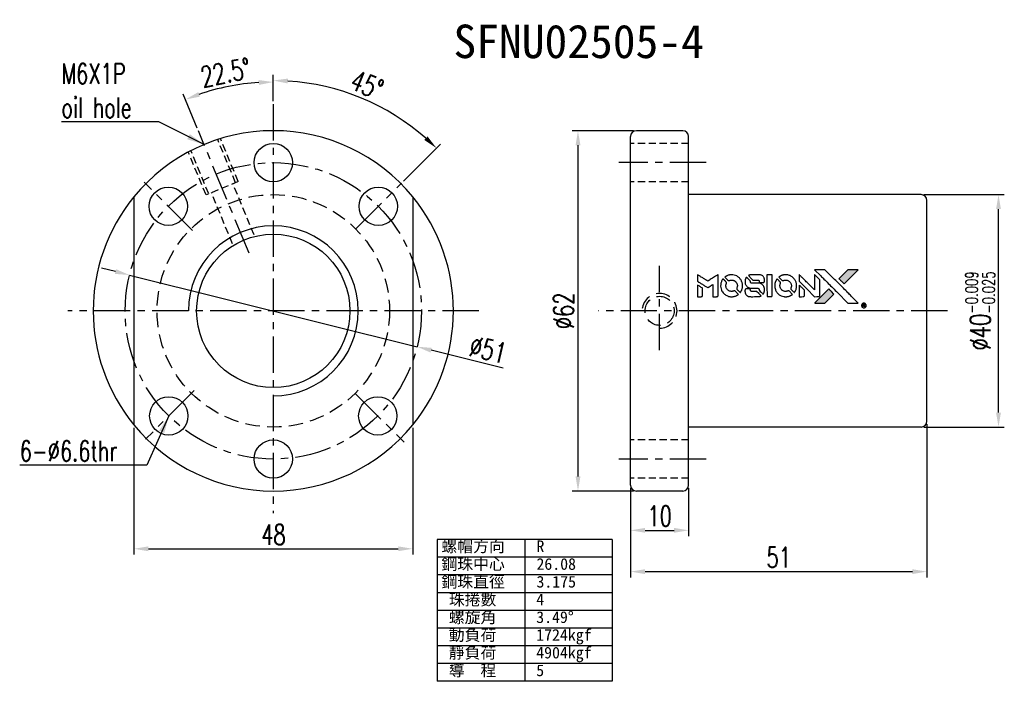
# Model space of a CAD drawing. Extents: x 596 to 765, y 41 to 155.
import ezdxf
from ezdxf.enums import TextEntityAlignment as Align

# ---------------------------------------------------------------- set-up
doc = ezdxf.new("R2010")
doc.units = 0
doc.header["$MEASUREMENT"] = 0
doc.header["$PDMODE"] = 1
for name, pattern in [('CENTER', [2, 1.25, -0.25, 0.25, -0.25]), ('DASHED', [0.75, 0.5, -0.25]), ('HIDDEN', [0.375, 0.25, -0.125])]:
    doc.linetypes.add(name, pattern=pattern)
doc.layers.get('0').update_dxf_attribs({"linetype": 'CONTINUOUS'})
doc.layers.get('DEFPOINTS').update_dxf_attribs({"linetype": 'CONTINUOUS'})
for name, color, linetype in [('CEN', 1, 'CENTER'), ('CHA', 2, 'CONTINUOUS'), ('DIM', 4, 'CONTINUOUS'), ('HID', 2, 'HIDDEN'), ('OUT', 3, 'CONTINUOUS')]:
    doc.layers.add(name, color=color, linetype=linetype)
doc.styles.add('CHN', font='SIMPLEX.shx', dxfattribs={"width": 0.7, "bigfont": 'CHINESET.shx'})
doc.styles.add('T', font='kaiu.ttf')
doc.dimstyles.get("Standard").update_dxf_attribs({"dimscale": 0, "dimtxt": 4, "dimasz": 3, "dimexe": 1, "dimexo": 0.5, "dimgap": 1, "dimtad": 1, "dimdsep": 46, "dimtxsty": 'CHN', "dimcen": 0.09, "dimclrd": 256, "dimclre": 256, "dimclrt": 256, "dimadec": 0, "dimazin": 0, "dimtp": 1, "dimtm": 1, "dimtfac": 0.6, "dimtix": 1, "dimtmove": 2, "dimatfit": 3, "dimfxl": 1, "dimtvp": 0.85, "dimtolj": 1, "dimarcsym": 0})

# ---------------------------------------------------------------- blocks, each defined once
blk = doc.blocks.new('*D0')
at = {"layer": 'DEFPOINTS', "color": 0, "transparency": 16777216}
for p in [(614.46, 110.99), (663.95, 98.66)]:
    blk.add_point(p, dxfattribs=at)
at = {"layer": 'DIM', "color": 0, "lineweight": -2, "transparency": 16777216}
for p, q in [((612.03, 111.6), (609.61, 112.2)), ((614.46, 110.99), (663.95, 98.66)), ((678.74, 94.98), (666.37, 98.06))]:
    blk.add_line(p, q, dxfattribs=at)
at = {"layer": 'DIM', "color": 0, "transparency": 16777216}
for points in [[(612.13, 112), (611.93, 111.19), (614.46, 110.99)], [(666.47, 98.46), (666.27, 97.65), (663.95, 98.66)]]:
    blk.add_solid(points, dxfattribs=at)
at = {"layer": 'DIM', "color": 0, "transparency": 16777216, "insert": (676.16, 98.14), "char_height": 3.5, "attachment_point": 5, "rotation": 346.0077, "style": 'CHN'}
blk.add_mtext('\\A1;∅51', dxfattribs=at)
blk = doc.blocks.new('*D1')
at = {"layer": 'DEFPOINTS', "color": 0, "transparency": 16777216}
for p in [(750.69, 124.83), (764.02, 124.83), (750.69, 84.83)]:
    blk.add_point(p, dxfattribs=at)
at = {"layer": 'DIM', "color": 0, "lineweight": -2, "transparency": 16777216}
for p, q in [((751.19, 124.83), (765.02, 124.83)), ((751.19, 84.83), (765.02, 84.83))]:
    blk.add_line(p, q, dxfattribs=at)
at = {"layer": 'DIM', "color": 0, "lineweight": -3, "transparency": 16777216}
blk.add_line((764.02, 87.33), (764.02, 122.33), dxfattribs=at)
at = {"layer": 'DIM', "color": 0, "transparency": 16777216}
for points in [[(763.6, 122.33), (764.44, 122.33), (764.02, 124.83)], [(763.6, 87.33), (764.44, 87.33), (764.02, 84.83)]]:
    blk.add_solid(points, dxfattribs=at)
at = {"layer": 'DIM', "color": 0, "transparency": 16777216, "insert": (760.87, 104.83), "char_height": 3.5, "attachment_point": 5, "rotation": 90, "style": 'CHN'}
blk.add_mtext('\\A1;%%C40{\\H2.1;\\S-0.009^ -0.025;}', dxfattribs=at)
blk = doc.blocks.new('*D2')
at = {"layer": 'DEFPOINTS', "color": 0, "transparency": 16777216}
for p in [(634.04, 143.86), (639.2, 140.4), (626.31, 135.79), (635.03, 114.74), (639.2, 70.01)]:
    blk.add_point(p, dxfattribs=at)
at = {"layer": 'DIM', "color": 0, "lineweight": -2, "transparency": 16777216}
for p, q in [((639.2, 140.9), (639.2, 145.2)), ((626.12, 136.25), (623.69, 142.11))]:
    blk.add_line(p, q, dxfattribs=at)
blk.add_arc((639.2, 104.67), 39.53, 93.6244, 108.8756, dxfattribs=at)
at = {"layer": 'DIM', "color": 0, "transparency": 16777216}
for points in [[(636.69, 144.54), (636.72, 143.7), (639.2, 144.2)], [(626.56, 141.68), (626.27, 142.46), (624.08, 141.19)]]:
    blk.add_solid(points, dxfattribs=at)
at = {"layer": 'DIM', "color": 0, "transparency": 16777216, "insert": (631.01, 145.84), "char_height": 3.5, "attachment_point": 5, "rotation": 11.25, "style": 'CHN'}
blk.add_mtext('\\A1;22.5°', dxfattribs=at)
blk = doc.blocks.new('*D3')
at = {"layer": 'DEFPOINTS', "color": 0, "transparency": 16777216}
for p in [(639.2, 140.4), (659.06, 139.14), (661.28, 126.82), (647.14, 112.68), (639.2, 70.01)]:
    blk.add_point(p, dxfattribs=at)
at = {"layer": 'DIM', "color": 0, "lineweight": -2, "transparency": 16777216}
for p, q in [((639.2, 140.9), (639.2, 145.46)), ((661.63, 127.17), (667.99, 133.53))]:
    blk.add_line(p, q, dxfattribs=at)
blk.add_arc((639.2, 104.74), 39.71, 48.6073, 86.3927, dxfattribs=at)
at = {"layer": 'DIM', "color": 0, "transparency": 16777216}
for points in [[(641.69, 143.96), (641.71, 144.8), (639.2, 144.46)], [(665.75, 134.84), (665.18, 134.23), (667.29, 132.83)]]:
    blk.add_solid(points, dxfattribs=at)
at = {"layer": 'DIM', "color": 0, "transparency": 16777216, "insert": (655.34, 143.7), "char_height": 3.5, "attachment_point": 5, "rotation": 337.5, "style": 'CHN'}
blk.add_mtext('\\A1;45°', dxfattribs=at)
blk = doc.blocks.new('*D4')
at = {"layer": 'DEFPOINTS', "color": 0, "transparency": 16777216}
for p in [(615.2, 85.21), (663.2, 85.21), (663.2, 63.89)]:
    blk.add_point(p, dxfattribs=at)
at = {"layer": 'DIM', "color": 0, "lineweight": -2, "transparency": 16777216}
for p, q in [((615.2, 84.71), (615.2, 62.89)), ((663.2, 84.71), (663.2, 62.89)), ((617.7, 63.89), (660.7, 63.89))]:
    blk.add_line(p, q, dxfattribs=at)
at = {"layer": 'DIM', "color": 0, "transparency": 16777216}
for points in [[(617.7, 64.3), (617.7, 63.47), (615.2, 63.89)], [(660.7, 64.3), (660.7, 63.47), (663.2, 63.89)]]:
    blk.add_solid(points, dxfattribs=at)
at = {"layer": 'DIM', "color": 0, "transparency": 16777216, "insert": (639.23, 66.34), "char_height": 3.5, "attachment_point": 5, "style": 'CHN'}
blk.add_mtext('\\A1;48', dxfattribs=at)
blk = doc.blocks.new('*D5')
at = {"layer": 'DEFPOINTS', "color": 0, "transparency": 16777216}
for p in [(701.69, 135.83), (691.64, 73.83), (701.69, 73.83)]:
    blk.add_point(p, dxfattribs=at)
at = {"layer": 'DIM', "color": 0, "lineweight": -2, "transparency": 16777216}
for p, q in [((701.19, 135.83), (690.64, 135.83)), ((691.64, 133.33), (691.64, 76.33)), ((701.19, 73.83), (690.64, 73.83))]:
    blk.add_line(p, q, dxfattribs=at)
at = {"layer": 'DIM', "color": 0, "transparency": 16777216}
for points in [[(691.23, 133.33), (692.06, 133.33), (691.64, 135.83)], [(691.23, 76.33), (692.06, 76.33), (691.64, 73.83)]]:
    blk.add_solid(points, dxfattribs=at)
at = {"layer": 'DIM', "color": 0, "transparency": 16777216, "insert": (689.19, 104.83), "char_height": 3.5, "attachment_point": 5, "rotation": 90, "style": 'CHN'}
blk.add_mtext('\\A1;%%c62', dxfattribs=at)
blk = doc.blocks.new('*D6')
at = {"layer": 'DEFPOINTS', "color": 0, "transparency": 16777216}
for p in [(751.69, 85.83), (700.69, 74.83), (751.69, 59.96)]:
    blk.add_point(p, dxfattribs=at)
at = {"layer": 'DIM', "color": 0, "lineweight": -2, "transparency": 16777216}
for p, q in [((751.69, 85.33), (751.69, 58.96)), ((700.69, 74.33), (700.69, 58.96)), ((703.19, 59.96), (749.19, 59.96))]:
    blk.add_line(p, q, dxfattribs=at)
at = {"layer": 'DIM', "color": 0, "transparency": 16777216}
for points in [[(703.19, 60.37), (703.19, 59.54), (700.69, 59.96)], [(749.19, 60.37), (749.19, 59.54), (751.69, 59.96)]]:
    blk.add_solid(points, dxfattribs=at)
at = {"layer": 'DIM', "color": 0, "transparency": 16777216, "insert": (726.19, 62.41), "char_height": 3.5, "attachment_point": 5, "style": 'CHN'}
blk.add_mtext('\\A1;51', dxfattribs=at)
blk = doc.blocks.new('*D7')
at = {"layer": 'DEFPOINTS', "color": 0, "transparency": 16777216}
for p in [(700.69, 74.83), (710.69, 74.83), (710.69, 67.06)]:
    blk.add_point(p, dxfattribs=at)
at = {"layer": 'DIM', "color": 0, "lineweight": -2, "transparency": 16777216}
for p, q in [((700.69, 74.33), (700.69, 66.06)), ((710.69, 74.33), (710.69, 66.06)), ((703.19, 67.06), (708.19, 67.06))]:
    blk.add_line(p, q, dxfattribs=at)
at = {"layer": 'DIM', "color": 0, "transparency": 16777216}
for points in [[(703.19, 67.48), (703.19, 66.65), (700.69, 67.06)], [(708.19, 67.48), (708.19, 66.65), (710.69, 67.06)]]:
    blk.add_solid(points, dxfattribs=at)
at = {"layer": 'DIM', "color": 0, "transparency": 16777216, "insert": (705.69, 69.51), "char_height": 3.5, "attachment_point": 5, "style": 'CHN'}
blk.add_mtext('\\A1;10', dxfattribs=at)

msp = doc.modelspace()

# ---------------------------------------------------------------- hatches: boundary and pattern name
at = {"linetype": 'Continuous'}
h = msp.add_hatch(color=0, dxfattribs=at)
h.dxf.hatch_style = 1
h.paths.add_polyline_path([(739.89417, 111.91508), (738.99952, 111.91479), (738.10487, 111.91451), (737.33412, 111.13825, 0.000287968), (737.03861, 110.8403, 0.000478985), (736.78982, 110.58866, 0.000013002), (736.56474, 110.36057, 0.197177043), (736.56337, 110.35722, 0.111276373), (736.56383, 110.35519, 0.001595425), (736.83648, 110.07971, 0.000505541), (737.00662, 109.90926), (737.44987, 109.46607), (738.67202, 110.69057)])
h.paths.add_polyline_path([(734.92216, 106.9425), (735.70532, 107.72569), (735.26097, 108.1701, 0.000476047), (735.09026, 108.34052, 0.001506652), (734.81404, 108.61407, 0.225664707), (734.81019, 108.61407, 0.001111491), (734.43626, 108.24149, 0.000351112), (734.20472, 108.00943, 0.000107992), (733.22525, 107.02596, 0.0006916), (732.73026, 106.52735, 0.000077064), (732.38841, 106.18193, 0.197526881), (732.38337, 106.16968, 0.296174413), (732.38681, 106.16437, 0.004194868), (732.82506, 106.15977, 0.000529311), (733.26148, 106.15931), (734.139, 106.15931)])

# ---------------------------------------------------------------- linework, layer by layer
at = {"color": 0}
for points in [[(733.43546, 110.83871, -0.000056), (733.97093, 110.30221, -0.000021), (734.72184, 109.54963, -0.000021), (735.53976, 108.72976, -0.000025), (736.30648, 107.96107), (738.10352, 106.15922), (738.99408, 106.16147), (739.88464, 106.16371), (738.6838, 107.3727, 0.000274), (738.10637, 107.95343, 0.000123), (737.34685, 108.71606, 0.000121), (736.54371, 109.5217, 0.000165), (735.81874, 110.2481), (734.15451, 111.91451), (733.25799, 111.91451), (732.36147, 111.91451)], [(737.33412, 111.13825, 0.000288), (737.03858, 110.84026, 0.000479), (736.78978, 110.58862, 0.000013), (736.56474, 110.36057, 0.197177), (736.56337, 110.35722, 0.197497), (736.56474, 110.35388, 0.00004), (736.69357, 110.22366, 0.000836), (736.83666, 110.07953, 0.000505), (737.00662, 109.90925), (737.44987, 109.46607), (738.67202, 110.69057), (739.89417, 111.91508), (738.99952, 111.91479), (738.10487, 111.91451)], [(712.20497, 110.4811), (712.20497, 109.91131), (712.36117, 109.81587, -0.000297), (712.45669, 109.75742, -0.000037), (712.66536, 109.62955, -0.000043), (712.91322, 109.47762, -0.000036), (713.17737, 109.31564, 0.000044), (713.43573, 109.15721, 0.000063), (713.66574, 109.01624, 0.000035), (713.86006, 108.89719, 0.0009), (713.91311, 108.86483), (713.98884, 108.81881), (714.08911, 108.88042, 0.001175), (714.14677, 108.91603, 0.000208), (714.25463, 108.98307, 0.000225), (714.38101, 109.06177, 0.000203), (714.51181, 109.14337, -0.000711), (714.63643, 109.22095, -0.001119), (714.74369, 109.28717, -0.000263), (714.83786, 109.34496, -0.04589), (714.84841, 109.35016, -0.519312), (714.85768, 109.34393, -0.001914), (714.86035, 109.1912, -0.003124), (714.86221, 108.93928, -0.000285), (714.86257, 108.31185), (714.86257, 107.26811), (715.22669, 107.26811, 0.001727), (715.48767, 107.26901, 0.025279), (715.57951, 107.27429, 0.073886), (715.63315, 107.2883, 0.07426), (715.68029, 107.31729, 0.03264), (715.69236, 107.32887, 0.01784), (715.70566, 107.3445, 0.017712), (715.71809, 107.36141, 0.026854), (715.72755, 107.37701), (715.74697, 107.41331), (715.74925, 109.23377), (715.75153, 111.05424), (715.73165, 111.04134, -0.004595), (715.71748, 111.03233, -0.00016), (715.66203, 110.99782, -0.000298), (715.5965, 110.95711, -0.000208), (715.52257, 110.91129, 0.000986), (715.30573, 110.77643, 0.00025), (714.95412, 110.55653, 0.000268), (714.57922, 110.32153, 0.000436), (714.26131, 110.12163, -0.002932), (714.15647, 110.05644, -0.004718), (714.06629, 110.00225, -0.001113), (713.98712, 109.95593, -0.227179), (713.97834, 109.95523, -0.045982), (713.96948, 109.9596, -0.000145), (713.86319, 110.02483, -0.000825), (713.74311, 110.09886, -0.000517), (713.6028, 110.18588, 0.000056), (713.12163, 110.4849, 0.000289), (712.85569, 110.64991, 0.000481), (712.65734, 110.77256, 0.000418), (712.44917, 110.90077), (712.20497, 111.05089)], [(716.55527, 110.26656, 0.064158), (716.32187, 109.8293, 0.06356), (716.20599, 109.34577, 0.064004), (716.21566, 108.85175, 0.066747), (716.35062, 108.38365, 0.04321), (716.5107, 108.09087, 0.044737), (716.71711, 107.8336, 0.044901), (716.96521, 107.61797, 0.044184), (717.24912, 107.44877, 0.026293), (717.46495, 107.35839, 0.033344), (717.67278, 107.29923, 0.033227), (717.88722, 107.26808, 0.025815), (718.12297, 107.26191, 0.023119), (718.34847, 107.2781, 0.031044), (718.54998, 107.31476, 0.031337), (718.74392, 107.37575, 0.024258), (718.94655, 107.46523, 0.015622), (719.01751, 107.50359, 0.008495), (719.10231, 107.55486, 0.008415), (719.18312, 107.60754, 0.020814), (719.23999, 107.64954), (719.26582, 107.67033), (718.99469, 107.94418, 0.002843), (718.7913, 108.14729, 0.033917), (718.70713, 108.21982, 0.087906), (718.64429, 108.25158, 0.073302), (718.57017, 108.26251, 0.022047), (718.53405, 108.26091, 0.026465), (718.50037, 108.25613, 0.022233), (718.463, 108.24705, 0.009985), (718.41477, 108.23197, -0.039011), (718.23991, 108.18828, -0.044398), (718.06785, 108.1748, -0.045096), (717.89848, 108.19192, -0.04265), (717.73159, 108.2392, -0.071154), (717.49613, 108.36887, -0.068827), (717.30343, 108.56062, -0.068713), (717.16975, 108.7978, -0.070507), (717.10684, 109.06025, -0.028605), (717.10265, 109.17264, -0.031418), (717.11166, 109.28126, -0.031044), (717.13436, 109.38903, -0.02668), (717.17114, 109.49891, 0.038913), (717.19114, 109.56386, 0.043732), (717.19983, 109.62863, 0.047754), (717.19689, 109.68795, 0.075756), (717.18208, 109.73651, 0.07294), (717.16518, 109.76159, 0.003456), (717.09606, 109.83646, 0.005023), (717.00546, 109.93132, 0.002422), (716.88759, 110.05111, 0.000819), (716.78081, 110.15823, 0.001349), (716.69015, 110.24839, 0.0001), (716.60855, 110.32908, 0.205335), (716.60528, 110.33036, 0.219821), (716.60239, 110.32892, 0.002494), (716.58865, 110.31156, 0.007089), (716.57297, 110.29097, 0.004494)], [(717.88537, 111.03356, 0.024131), (717.72363, 111.00862, 0.022344), (717.56077, 110.96774, 0.021883), (717.39882, 110.91147, 0.020884), (717.23981, 110.84048, 0.010669), (717.1495, 110.79312, 0.010389), (717.06049, 110.74155, 0.010913), (716.98124, 110.69101, 0.022227), (716.92177, 110.64728), (716.89977, 110.62955), (717.18577, 110.34847, 0.002452), (717.29759, 110.23964, 0.003628), (717.3968, 110.14541, 0.001662), (717.48213, 110.06607, 0.070159), (717.50257, 110.05192, 0.047671), (717.51881, 110.04561, 0.018624), (717.54222, 110.03994, 0.017921), (717.56868, 110.03554, 0.018804), (717.59497, 110.03313, 0.018255), (717.63083, 110.03252, 0.041312), (717.65781, 110.03528, 0.037164), (717.68565, 110.04265, 0.012342), (717.72522, 110.05744, -0.015101), (717.8208, 110.09258, -0.035998), (717.89406, 110.11129, -0.033244), (717.97263, 110.1201, -0.011249), (718.08777, 110.12271, -0.004059), (718.18151, 110.12197, -0.019693), (718.23462, 110.11903, -0.027943), (718.27836, 110.11239, -0.014411), (718.33221, 110.09947, -0.033089), (718.46008, 110.05563, -0.033887), (718.57999, 109.99558, -0.034021), (718.69026, 109.92015, -0.033942), (718.78937, 109.8304, -0.02816), (718.87786, 109.7276, -0.035032), (718.94742, 109.62246, -0.035269), (719.00126, 109.50924, -0.029196), (719.04264, 109.38225, -0.037862), (719.06938, 109.23607, -0.043657), (719.07193, 109.09442, -0.043064), (719.04976, 108.95284, -0.035184), (719.00272, 108.80688, 0.033699), (718.98013, 108.7375, 0.052815), (718.97127, 108.67544, 0.059167), (718.97596, 108.61831, 0.058972), (718.99389, 108.56381, 0.059208), (719.02007, 108.5215, 0.021125), (719.06668, 108.46776, 0.008691), (719.15312, 108.37936, 0.000851), (719.36568, 108.1701, 0.001873), (719.47488, 108.06376, 0.013884), (719.52845, 108.01479, 0.022355), (719.56115, 107.98898, 0.341453), (719.57465, 107.98945, 0.073011), (719.60165, 108.01948, 0.004587), (719.66679, 108.11947, 0.00748), (719.7308, 108.22311, 0.016837), (719.77545, 108.30397, 0.028606), (719.86195, 108.50096, 0.031352), (719.92239, 108.70068, 0.031004), (719.95787, 108.90838, 0.0268), (719.96972, 109.12931, 0.026698), (719.95722, 109.36348, 0.03002), (719.91979, 109.58584, 0.030357), (719.85649, 109.79991, 0.028554), (719.76666, 110.00931, 0.062944), (719.5077, 110.39768, 0.062206), (719.15933, 110.71116, 0.062448), (718.7459, 110.92837, 0.064355), (718.29584, 111.03398, 0.017377), (718.20587, 111.04004, 0.008369), (718.0903, 111.04186, 0.008367), (717.97487, 111.03981, 0.01757)], [(720.58884, 110.5488, 0.023289), (720.5312, 110.45886, 0.026845), (720.4851, 110.36802, 0.026047), (720.44792, 110.2704, 0.019751), (720.4171, 110.16003, 0.013249), (720.40404, 110.09761, 0.025169), (720.39741, 110.04673, 0.016532), (720.39448, 109.98318, 0.002937), (720.39362, 109.86411, 0.003317), (720.39419, 109.75798, 0.011808), (720.39661, 109.69005, 0.01777), (720.40147, 109.63885, 0.021476), (720.40979, 109.59131, 0.04325), (720.47231, 109.39107, 0.045753), (720.56746, 109.20853, 0.04649), (720.69259, 109.0489, 0.047672), (720.8441, 108.91662, 0.025315), (720.90925, 108.87469, 0.015208), (720.99037, 108.83134, 0.01512), (721.07515, 108.79244, 0.022488), (721.15171, 108.76406, 0.027857), (721.27064, 108.73315, 0.034138), (721.38446, 108.71823, 0.014286), (721.55803, 108.7124, 0.00124), (722.00009, 108.71131, -0.00103), (722.27123, 108.71075, -0.002552), (722.46991, 108.70892, -0.001594), (722.62072, 108.70627, -0.047676), (722.65849, 108.70187, -0.085307), (722.72443, 108.67542, -0.097789), (722.77419, 108.62938, -0.085947), (722.80704, 108.5627, -0.051339), (722.82323, 108.47556, 0.014634), (722.82653, 108.44572, 0.015028), (722.83156, 108.41639, 0.014927), (722.83743, 108.39127, 0.059415), (722.84326, 108.37659, 0.070595), (722.86669, 108.34497, 0.00028), (723.17904, 108.02879, 0.000111), (723.49938, 107.70502, 0.200239), (723.51307, 107.69931, 0.268906), (723.52183, 107.70439, 0.001866), (723.56611, 107.78238, 0.007532), (723.60694, 107.85759, 0.017818), (723.63448, 107.91507, 0.013256), (723.66015, 107.97848, 0.011636), (723.68364, 108.04596, 0.011528), (723.70418, 108.11517, 0.012303), (723.72103, 108.18377, 0.0423), (723.73523, 108.29091, 0.013657), (723.73841, 108.45111, 0.013857), (723.73274, 108.61259, 0.037428), (723.717, 108.72617, 0.014927), (723.69829, 108.80186, 0.0122), (723.67391, 108.88163, 0.012518), (723.64707, 108.95607, 0.023062), (723.62099, 109.01491, 0.065961), (723.47706, 109.22755, 0.06055), (723.27889, 109.40244, 0.059676), (723.04163, 109.52684, 0.060497), (722.7828, 109.59096, 0.025683), (722.72742, 109.59488, 0.001528), (722.55959, 109.59761, 0.002124), (722.34804, 109.5995, 0.001173), (722.08952, 109.60011, -0.000809), (721.63663, 109.60084, -0.017164), (721.50227, 109.60589, -0.063931), (721.43172, 109.62016, -0.108429), (721.38036, 109.65117, -0.052941), (721.35125, 109.68534, -0.063675), (721.33205, 109.72289, -0.050562), (721.32012, 109.77067, -0.020337), (721.3132, 109.83771, 0.009897), (721.30983, 109.87883, 0.016482), (721.30516, 109.91326, 0.019019), (721.29949, 109.94043, 0.06043), (721.29289, 109.95773, 0.076267), (721.26367, 109.99719, 0.00054), (720.96789, 110.28983, 0.000307), (720.66498, 110.58851, 0.142594), (720.64071, 110.6016, 0.232419), (720.63366, 110.59983, 0.022995), (720.62048, 110.5876, 0.024627), (720.60513, 110.57036, 0.015407)], [(721.41417, 111.03715, 0.018538), (721.35735, 111.02986, 0.010695), (721.28958, 111.0171, 0.01068), (721.22206, 111.00137, 0.017678), (721.16592, 110.98488, 0.013849), (721.10231, 110.96176, 0.011814), (721.03657, 110.93397, 0.004513), (720.97575, 110.90588, 0.290035), (720.96977, 110.89644, 0.196418), (720.97181, 110.89144, 0.000124), (721.08028, 110.78093, 0.001477), (721.20173, 110.65797, 0.000898), (721.34597, 110.51333), (721.72217, 110.13742), (722.19297, 110.13497, -0.001471), (722.54888, 110.13206, -0.028714), (722.65845, 110.12454, -0.097073), (722.71972, 110.10427, -0.084199), (722.77236, 110.06162, -0.042698), (722.79738, 110.02776, -0.053912), (722.81408, 109.99261, -0.051004), (722.82347, 109.95314, -0.032967), (722.82657, 109.90624, 0.00807), (722.82696, 109.8822, 0.003023), (722.82825, 109.84852, 0.002994), (722.8301, 109.81183, 0.003629), (722.83229, 109.77746), (722.838, 109.69691), (723.19866, 109.69691, 0.001618), (723.3705, 109.69746, 0.005206), (723.48484, 109.69939, 0.00535), (723.56447, 109.70242, 0.060675), (723.59549, 109.70774, 0.048484), (723.61267, 109.71476, 0.02389), (723.63302, 109.72676, 0.022812), (723.65383, 109.74181, 0.02462), (723.67265, 109.75834, 0.061781), (723.70913, 109.80371, 0.080179), (723.72957, 109.85291, 0.048561), (723.73925, 109.9232, 0.010021), (723.74172, 110.0483, 0.016602), (723.73608, 110.21632, 0.031409), (723.71858, 110.35063, 0.036474), (723.68687, 110.46737, 0.03439), (723.63804, 110.58066, 0.065928), (723.51389, 110.75932, 0.069066), (723.34924, 110.89628, 0.065697), (723.14607, 110.98818, 0.051559), (722.90842, 111.03401, 0.020904), (722.78125, 111.03983, 0.000451), (722.15849, 111.0417, 0.000419), (721.53249, 111.04249, 0.022759)], [(724.17515, 109.15791), (724.17737, 107.27251), (724.54722, 107.27251), (724.91707, 107.27251), (724.96082, 107.29494, 0.071429), (724.99745, 107.32089, 0.054799), (725.02917, 107.35837, 0.053585), (725.05266, 107.40285, 0.060698), (725.06494, 107.44949, 0.033975), (725.07024, 107.52701, 0.000112), (725.07038, 108.48569, 0.000726), (725.06894, 109.42418, 0.001084), (725.06471, 110.24471), (725.05887, 111.04331), (724.6159, 111.04331), (724.17293, 111.04331)], [(725.85967, 110.26342, 0.018008), (725.80639, 110.18194, 0.009842), (725.74671, 110.07852, 0.009807), (725.69029, 109.97122, 0.015716), (725.64687, 109.87731, 0.048467), (725.54074, 109.53992, 0.045841), (725.49893, 109.18199, 0.046006), (725.52307, 108.82372, 0.049638), (725.61252, 108.48531, 0.064819), (725.84555, 108.04532, 0.06695), (726.18132, 107.68505, 0.066691), (726.6016, 107.42524, 0.063505), (727.08244, 107.27983, 0.03135), (727.20548, 107.26697, 0.010439), (727.38667, 107.26324, 0.010391), (727.56749, 107.26705, 0.032408), (727.68851, 107.28, 0.015696), (727.83096, 107.3093, 0.018095), (727.96461, 107.34634, 0.018551), (728.09222, 107.39201, 0.018352), (728.21657, 107.44717, 0.015568), (728.29869, 107.49048, 0.009832), (728.39183, 107.54582, 0.009795), (728.47894, 107.60232, 0.023727), (728.54032, 107.64825), (728.56488, 107.66851), (728.29392, 107.94349, 0.001528), (728.14021, 108.09855, 0.010022), (728.06134, 108.1745, 0.019586), (728.01041, 108.21805, 0.061865), (727.97208, 108.24127, 0.055054), (727.91401, 108.25994, 0.061607), (727.85546, 108.26452, 0.048725), (727.78712, 108.25472, 0.020221), (727.69737, 108.22889, -0.017722), (727.60096, 108.20063, -0.02685), (727.51525, 108.18361, -0.02759), (727.42997, 108.17615, -0.020233), (727.33499, 108.17695, -0.04793), (727.15358, 108.20338, -0.048386), (726.98111, 108.26383, -0.047866), (726.82184, 108.35704, -0.044964), (726.67953, 108.48061, -0.04333), (726.56025, 108.62832, -0.050921), (726.47547, 108.78692, -0.051473), (726.42513, 108.95788, -0.0459), (726.40817, 109.14231, -0.019014), (726.41156, 109.23159, -0.024114), (726.42179, 109.31347, -0.025081), (726.4394, 109.39124, -0.023892), (726.46494, 109.46816, 0.008624), (726.48711, 109.5287, 0.026486), (726.49921, 109.57063, 0.035074), (726.50494, 109.60666, 0.02756), (726.50623, 109.64618, 0.087163), (726.49362, 109.70956, 0.073291), (726.45975, 109.76917, 0.028074), (726.38546, 109.85404, 0.002594), (726.18892, 110.05255), (725.90864, 110.33273)], [(727.18301, 111.0332, 0.023681), (727.02647, 111.00932, 0.022402), (726.86991, 110.97042, 0.021929), (726.7142, 110.9167, 0.020503), (726.56018, 110.84847, 0.013745), (726.47265, 110.80228, 0.009767), (726.37706, 110.74594, 0.009658), (726.29002, 110.68998, 0.027804), (726.23274, 110.64677), (726.21132, 110.62866), (726.48794, 110.35177, 0.002053), (726.62189, 110.21879, 0.006738), (726.7119, 110.13253, 0.007826), (726.7756, 110.07494, 0.063909), (726.8081, 110.0531, 0.061532), (726.85763, 110.03551, 0.068674), (726.90811, 110.0314, 0.052072), (726.96834, 110.04112, 0.019648), (727.04987, 110.06664, -0.018366), (727.14955, 110.09813, -0.0288), (727.23741, 110.117, -0.029061), (727.32627, 110.12555, -0.019155), (727.42897, 110.1255, -0.053809), (727.65051, 110.09285, -0.058833), (727.85299, 110.014, -0.058566), (728.0323, 109.88978, -0.052525), (728.18537, 109.72313, -0.044733), (728.2718, 109.58172, -0.040573), (728.33502, 109.42256, -0.041123), (728.37099, 109.25766, -0.04951), (728.37633, 109.09918, -0.017369), (728.36888, 109.02492, -0.024255), (728.35672, 108.9593, -0.023787), (728.33805, 108.89421, -0.015798), (728.31079, 108.82146, 0.010631), (728.29299, 108.77541, 0.033653), (728.28385, 108.74366, 0.037806), (728.27961, 108.71298, 0.016307), (728.27841, 108.67171, 0.068179), (728.28964, 108.59172, 0.095747), (728.32199, 108.52749, 0.033418), (728.39775, 108.44186, 0.002133), (728.63678, 108.20757, 0.001452), (728.77213, 108.07678, 0.012393), (728.8344, 108.01986, 0.020479), (728.8716, 107.9901, 0.344362), (728.88636, 107.99053, 0.074287), (728.91567, 108.0233, 0.005454), (728.98103, 108.12515, 0.008391), (729.04575, 108.23241, 0.017097), (729.09222, 108.31913, 0.027375), (729.16852, 108.49811, 0.02835), (729.22379, 108.68229, 0.027723), (729.25881, 108.87535, 0.023913), (729.2745, 109.08091, 0.027047), (729.26816, 109.32756, 0.031685), (729.23477, 109.55918, 0.032425), (729.17333, 109.78004, 0.031013), (729.08311, 109.99453, 0.037914), (728.93232, 110.24842, 0.040153), (728.74749, 110.47145, 0.039834), (728.52794, 110.66358, 0.036173), (728.27377, 110.82541, 0.040752), (728.0245, 110.9347, 0.035885), (727.75002, 111.00771, 0.035491), (727.46468, 111.04133, 0.037615)], [(729.71697, 110.48947), (729.71697, 109.91683), (731.04357, 108.59256), (732.37017, 107.26829), (732.73977, 107.2704, 0.0008), (732.97736, 107.27213, 0.010795), (733.06426, 107.27479, 0.030495), (733.11209, 107.28022, 0.080372), (733.14457, 107.2915, 0.03816), (733.17614, 107.31179, 0.041799), (733.20324, 107.33609, 0.042486), (733.22555, 107.36417, 0.042078), (733.24288, 107.39571, 0.099276), (733.25296, 107.44071, 0.003302), (733.25588, 107.62476, 0.002586), (733.25718, 107.94688, 0.000204), (733.25589, 108.80371), (733.25325, 110.17651), (732.81171, 110.61651), (732.37017, 111.05651), (732.36577, 109.73741), (732.36137, 108.41832), (731.06337, 109.72294, 0.000253), (730.56398, 110.22437, 0.000412), (730.13955, 110.6494, 0.000041), (729.7594, 111.0294, 0.041338), (729.74117, 111.04483), (729.71697, 111.06211)], [(712.20497, 108.27131), (712.20497, 107.26811), (712.57026, 107.26811, 0.000842), (712.80287, 107.2685, 0.010591), (712.89071, 107.27066, 0.028995), (712.93997, 107.27578, 0.069543), (712.97496, 107.28663, 0.051063), (713.00724, 107.30604, 0.039932), (713.0379, 107.33312, 0.039414), (713.0643, 107.36518, 0.045845), (713.08387, 107.39947, 0.094811), (713.09235, 107.43446, 0.007124), (713.09574, 107.53266, 0.004713), (713.09756, 107.70094, 0.000534), (713.09768, 108.08173), (713.09719, 108.73256), (713.00528, 108.78941, 0.000828), (712.73731, 108.95456, 0.000879), (712.47405, 109.11557, 0.000048), (712.2166, 109.27237, 0.137596), (712.20897, 109.27451, 0.413028), (712.20732, 109.27287, 0.000016), (712.20614, 108.97982, 0.000623), (712.20526, 108.65599, 0.000374)], [(720.53857, 108.59731, 0.065483), (720.49531, 108.5758, 0.053271), (720.45566, 108.54248, 0.052018), (720.42305, 108.5006, 0.0556), (720.40064, 108.4538, 0.036839), (720.39248, 108.42334, 0.026922), (720.38778, 108.38863, 0.016905), (720.38553, 108.34052, 0.004317), (720.3852, 108.26251, 0.016369), (720.39123, 108.09979, 0.029936), (720.4084, 107.96815, 0.03418), (720.43901, 107.85207, 0.031327), (720.48586, 107.73769, 0.046935), (720.57076, 107.59773, 0.054053), (720.67683, 107.4832, 0.053701), (720.80562, 107.39348, 0.045364), (720.95793, 107.32719, 0.032479), (721.09282, 107.29205, 0.03386), (721.22925, 107.27528, 0.013578), (721.44383, 107.2694, 0.001155), (721.9953, 107.27053, 0.000413), (722.46888, 107.27299, 0.005008), (722.65066, 107.27591, 0.013199), (722.75372, 107.28132, 0.033956), (722.82747, 107.29221, 0.013909), (722.90378, 107.31109, 0.010864), (722.98555, 107.33566, 0.010938), (723.06018, 107.36169, 0.028702), (723.11207, 107.38454), (723.15116, 107.40451), (722.77106, 107.78994), (722.39097, 108.17538), (721.94657, 108.17499, -0.001504), (721.7564, 108.1754, -0.00328), (721.6106, 108.17711, -0.001901), (721.49676, 108.17962, -0.061333), (721.46939, 108.18371, -0.063621), (721.43088, 108.1999, -0.048633), (721.39371, 108.22656, -0.046769), (721.36095, 108.26118, -0.047961), (721.3355, 108.301, -0.02678), (721.32043, 108.33482, -0.050957), (721.31267, 108.36354, -0.029398), (721.30867, 108.40214, -0.00401), (721.30572, 108.48322), (721.30199, 108.61451), (720.94448, 108.61422, 0.001061), (720.7308, 108.6136, 0.009147), (720.63547, 108.61137, 0.020721), (720.57893, 108.60666, 0.051619)], [(729.71697, 108.26663), (729.71697, 107.26756), (730.08947, 107.27003), (730.46197, 107.27251), (730.50504, 107.29914, 0.03146), (730.52471, 107.31309, 0.026444), (730.5437, 107.33017, 0.026444), (730.56079, 107.34917, 0.031457), (730.57474, 107.36884), (730.60137, 107.41191), (730.60385, 107.90658), (730.60632, 108.40126), (730.16861, 108.83348, 0.000745), (730.00028, 108.99921, 0.001228), (729.85743, 109.13874, 0.000087), (729.72879, 109.26374, 0.195134), (729.72393, 109.26571, 0.412117), (729.72107, 109.26286, 0.000048), (729.71901, 108.97223, 0.00109), (729.71747, 108.64973, 0.000653)], [(734.2048, 108.00951, 0.000108), (733.22525, 107.02596, 0.000692), (732.72998, 106.52706, 0.000077), (732.38841, 106.18193, 0.197527), (732.38337, 106.16968, 0.410182), (732.3891, 106.16387, 0.000493), (732.57177, 106.16153, 0.002424), (732.82502, 106.15977, 0.000529), (733.26119, 106.15931), (734.139, 106.15931), (734.92216, 106.9425), (735.70532, 107.72569), (735.26097, 108.1701, 0.000476), (735.09027, 108.3405, 0.000789), (734.94583, 108.48396, 0.000035), (734.81527, 108.61321, 0.19758), (734.81211, 108.61451, 0.198396), (734.80895, 108.6132, 0.000019), (734.63185, 108.43679, 0.000582), (734.43626, 108.24149, 0.000351)], [(740.74557, 106.12811, 0.082374), (740.63069, 106.07578, 0.083404), (740.53942, 105.98935, 0.082663), (740.48082, 105.8771, 0.07897), (740.4605, 105.75011, 0.084941), (740.48466, 105.60804, 0.08953), (740.55456, 105.48496, 0.090743), (740.66214, 105.39531, 0.090193), (740.79471, 105.34934, 0.10067), (740.94496, 105.35636, 0.099454), (741.08124, 105.42147, 0.097736), (741.18357, 105.53534, 0.09365), (741.2369, 105.68126, 0.07584), (741.23828, 105.79331, 0.068415), (741.20669, 105.90498, 0.068328), (741.14608, 106.0041, 0.075277), (741.0627, 106.07952, 0.059367), (740.99228, 106.11497, 0.048986), (740.91078, 106.13578, 0.048519), (740.82593, 106.14046, 0.055347)], [(740.69057, 105.74131), (740.69057, 105.51691), (740.71667, 105.51691), (740.74277, 105.51691), (740.74527, 105.61151), (740.74777, 105.70611), (740.80268, 105.70873), (740.85758, 105.71134), (740.89586, 105.65153, -0.003356), (740.91203, 105.62588, -0.002757), (740.92896, 105.59829, -0.002784), (740.94423, 105.57277, -0.007382), (740.95477, 105.55431, 0.019487), (740.96777, 105.53278, 0.098302), (740.97759, 105.52282, 0.116932), (740.98962, 105.51823, 0.032798), (741.00982, 105.51691), (741.04424, 105.51691), (741.01997, 105.55871, 0.005748), (741.00802, 105.57875, 0.002522), (740.99175, 105.60503, 0.002495), (740.97421, 105.63275, 0.00334), (740.95801, 105.65771), (740.92033, 105.71491), (740.95102, 105.73071, 0.066516), (740.9809, 105.75152, 0.085926), (741.00132, 105.77792, 0.082934), (741.01214, 105.81041, 0.05747), (741.01373, 105.84918, 0.023576), (741.01095, 105.87204, 0.043538), (741.00623, 105.89014, 0.050891), (740.9991, 105.90515, 0.049897), (740.98904, 105.91851, 0.067884), (740.9598, 105.94266, 0.077412), (740.9264, 105.95679, 0.049266), (740.87917, 105.9638, 0.012208), (740.80085, 105.96571), (740.69057, 105.96571)], [(740.93138, 105.89467, -0.120545), (740.9479, 105.87357, -0.09136), (740.95498, 105.84492, -0.087576), (740.95148, 105.81453, -0.098026), (740.93776, 105.78848, -0.079907), (740.92493, 105.77698, -0.087697), (740.90952, 105.77052, -0.041371), (740.88476, 105.76706, -0.005557), (740.83216, 105.76468), (740.74337, 105.76166), (740.74337, 105.83728), (740.74337, 105.91291), (740.82578, 105.91291, -0.007471), (740.87143, 105.91223, -0.035301), (740.89746, 105.9096, -0.060486), (740.91549, 105.90418, -0.063546)]]:
    msp.add_lwpolyline(points, format="xyb", close=True, dxfattribs=at)
at = {"layer": 'CEN', "color": 0, "linetype": 'CENTER', "ltscale": 5}
for p, q in [((639.20302, 140.40138), (639.20302, 70.01219)), ((635.03207, 114.7404), (626.31331, 135.78934)), ((713.68611, 130.32809), (698.68611, 130.32809)), ((625.30862, 118.63738), (616.97244, 126.97356)), ((653.38765, 118.92761), (661.2786, 126.81856)), ((705.68611, 98.07328), (705.68611, 112.58381)), ((674.58821, 104.82809), (603.81783, 104.82809)), ((755.24025, 104.82809), (695.15648, 104.82809)), ((625.56836, 91.10832), (617.19409, 82.73405)), ((653.31636, 90.62964), (661.732, 82.214)), ((713.68611, 79.32809), (698.68611, 79.32809))]:
    msp.add_line(p, q, dxfattribs=at)
msp.add_circle((639.20302, 104.82809), 25.5, dxfattribs=at)
at = {"layer": 'DIM', "color": 0}
for p, q in [((697.52977, 65.48634), (667.43169, 65.48634)), ((667.43169, 65.48634), (667.43169, 41.08593)), ((682.48073, 65.48634), (682.48073, 41.08593)), ((697.52977, 65.48634), (697.52977, 41.08593)), ((697.52977, 62.43629), (667.43169, 62.43629)), ((697.52977, 59.38624), (667.43169, 59.38624)), ((697.52977, 56.33618), (667.43169, 56.33618)), ((697.52977, 53.28613), (667.43169, 53.28613)), ((697.52977, 50.23607), (667.43169, 50.23607)), ((697.52977, 47.18602), (667.43169, 47.18602)), ((697.52977, 44.13597), (667.43169, 44.13597)), ((697.52977, 41.08593), (667.43169, 41.08593))]:
    msp.add_line(p, q, dxfattribs=at)
for start, end in [(140.7409651, 219.2590349), (320.7409651, 39.2590349)]:
    msp.add_arc((639.20302, 104.82809), 30.99602, start, end, dxfattribs=at)
at = {"layer": 'DIM', "color": 0, "linetype": 'Continuous', "ltscale": 5}
msp.add_arc((639.20302, 104.82809), 14.625, 270, 180, dxfattribs=at)
at = {"layer": 'HID', "color": 0, "ltscale": 5}
for p, q in [((632.70828, 126.88332), (629.63012, 134.31466)), ((633.17022, 127.07466), (630.10876, 134.4657)), ((628.08889, 124.9699), (625.01416, 132.39296)), ((710.68611, 133.62809), (700.68611, 133.62809)), ((627.62695, 124.77856), (624.56961, 132.15964)), ((633.17022, 127.07466), (627.62695, 124.77856)), ((635.88256, 117.91337), (632.24634, 126.69198)), ((710.68611, 127.02809), (700.68611, 127.02809)), ((632.19394, 116.36598), (628.55083, 125.16124)), ((710.68611, 82.62809), (700.68611, 82.62809)), ((710.68611, 76.02809), (700.68611, 76.02809))]:
    msp.add_line(p, q, dxfattribs=at)
at = {"layer": 'HID', "color": 0, "linetype": 'DASHED', "ltscale": 5}
for centre, radius in [((639.20302, 104.82809), 20), ((705.68611, 104.82809), 2.5)]:
    msp.add_circle(centre, radius, dxfattribs=at)
msp.add_arc((705.68611, 104.82809), 3, 270, 180, dxfattribs=at)
at = {"layer": 'OUT', "color": 0, "linetype": 'Continuous', "ltscale": 5}
for p, q in [((709.68611, 135.82809), (701.68611, 135.82809)), ((700.68611, 89.82809), (700.68611, 134.82809)), ((710.68611, 74.82809), (710.68611, 134.82809)), ((750.68611, 124.82809), (710.68611, 124.82809)), ((751.68611, 85.82809), (751.68611, 123.82809)), ((700.68611, 74.82809), (700.68611, 89.82809)), ((750.68611, 84.82809), (710.68611, 84.82809)), ((709.68611, 73.82809), (701.68611, 73.82809))]:
    msp.add_line(p, q, dxfattribs=at)
at = {"layer": 'OUT', "color": 0, "ltscale": 5}
for p, q in [((615.20302, 124.44322), (615.20302, 85.21296)), ((663.20302, 124.45579), (663.20302, 85.20039))]:
    msp.add_line(p, q, dxfattribs=at)
at = {"layer": 'OUT', "color": 0}
for centre in [(639.20302, 130.32809), (621.12929, 122.81671), (657.27675, 122.81671), (621.2144, 86.75436), (657.19164, 86.75436), (639.20302, 79.32809)]:
    msp.add_circle(centre, 3.3, dxfattribs=at)
at = {"layer": 'OUT', "color": 0, "linetype": 'Continuous', "ltscale": 5}
msp.add_circle((639.20302, 104.82809), 13.2, dxfattribs=at)
at = {"layer": 'OUT', "color": 0, "ltscale": 5}
for start, end in [(39.2830184, 140.7469712), (219.2530288, 320.7169816)]:
    msp.add_arc((639.20815, 104.82809), 31, start, end, dxfattribs=at)
at = {"layer": 'OUT', "color": 0, "linetype": 'Continuous', "ltscale": 5}
for centre, start, end in [((701.68611, 134.82809), 90, 180), ((709.68611, 134.82809), 0, 90), ((750.68611, 123.82809), 0, 90), ((750.68611, 123.82809), 0, 90), ((750.68611, 85.82809), 270, 0), ((701.68611, 74.82809), 180, 270), ((709.68611, 74.82809), 270, 0)]:
    msp.add_arc(centre, 1, start, end, dxfattribs=at)

# ---------------------------------------------------------------- texts
at = {"color": 0, "char_height": 3.5, "attachment_point": 7, "style": 'CHN'}
for s, insert in [('\\A1;{\\C7;M6X1P\\Poil hole}', (602.748, 138.05981)), ('{\\C7;6-%%C6.6thr}', (595.55184, 78.96068))]:
    msp.add_mtext(s, dxfattribs=dict(at, insert=insert))
at = {"layer": 'CHA', "color": 0, "style": 'T'}
msp.add_text('SFNU02505-4', height=5.76, dxfattribs=at).set_placement((691.7586, 151.1999), align=Align.MIDDLE)
at = {"layer": 'DIM', "color": 0, "style": 'T'}
for s, p in [('螺帽方向', (668.1383, 63.32126)), ('R', (684.4981, 63.32126)), ('鋼珠中心', (668.1383, 60.27121)), ('26.08', (684.4981, 60.27121)), ('鋼珠直徑', (668.1383, 57.22115)), ('3.175', (684.4981, 57.22115)), ('珠捲數', (669.4082, 54.1711)), ('4', (684.45724, 54.1711)), ('螺旋角', (669.4082, 51.12105)), ('3.49%%d', (684.45724, 51.12105)), ('動負荷', (669.4082, 48.071)), ('1724kgf', (684.45724, 48.071)), ('靜負荷', (669.4082, 45.02095)), ('4904kgf', (684.45724, 45.02095)), ('導  程', (669.4082, 41.97089)), ('5', (684.45724, 41.97089))]:
    msp.add_text(s, height=2, dxfattribs=at).set_placement(p)

# ---------------------------------------------------------------- dimensions: what is measured, and where the dimension line sits
at = {"layer": 'DIM', "color": 0}
for base, line1, line2, override, picture, middle in [((634.04371, 143.85964), ((635.03207, 114.7404), (626.31331, 135.78934)), ((639.20302, 140.40138), (639.20302, 70.01219)), {"dimscale": 1, "dimtxt": 3.5, "dimasz": 2.5, "dimgap": 0.7, "dimdec": 4, "dimclrd": 0, "dimclre": 0, "dimclrt": 0, "dimadec": 2, "dimazin": 2, "dimtdec": 4, "dimtmove": 0}, '*D2', (631.01372, 145.84122)), ((659.0605, 139.13714), ((639.20302, 140.40138), (639.20302, 70.01219)), ((647.14159, 112.68155), (661.2786, 126.81856)), {"dimscale": 1, "dimtxt": 3.5, "dimasz": 2.5, "dimgap": 0.7, "dimdec": 4, "dimclrd": 0, "dimclre": 0, "dimclrt": 0, "dimtdec": 4, "dimtmove": 0}, '*D3', (655.33885, 143.69832))]:
    dim = msp.add_angular_dim_2l(base=base, line1=line1, line2=line2, dimstyle='STANDARD', override=override, dxfattribs=at)
    dim.commit()
    dim.dimension.update_dxf_attribs({"geometry": picture, "text_midpoint": middle})
for base, p1, p2, text, override, picture, middle in [((691.64223, 73.82809), (701.68611, 135.82809), (701.68611, 73.82809), '%%c<>', {"dimscale": 1, "dimtxt": 3.5, "dimasz": 2.5, "dimgap": 0.7, "dimdec": 4, "dimclrd": 0, "dimclre": 0, "dimclrt": 0, "dimtdec": 4, "dimtmove": 0}, '*D5', (689.19223, 104.82809)), ((764.01985, 124.82809), (750.68611, 84.82809), (750.68611, 124.82809), '%%C<>', {"dimscale": 1, "dimtxt": 3.5, "dimasz": 2.5, "dimgap": 0.7, "dimclrd": 0, "dimclre": 0, "dimclrt": 0, "dimtol": 1, "dimlim": 0, "dimtp": -0.009, "dimtm": 0.025, "dimtdec": 3, "dimtmove": 1, "dimlwd": -3}, '*D1', (760.86985, 104.82809))]:
    dim = msp.add_linear_dim(base=base, p1=p1, p2=p2, angle=90, text=text, dimstyle='STANDARD', override=override, dxfattribs=at)
    dim.commit()
    dim.dimension.update_dxf_attribs({"geometry": picture, "text_midpoint": middle})
dim = msp.add_diameter_dim_2p(p1=(614.45965, 110.99376), p2=(663.94639, 98.66242), dimstyle='STANDARD', override={"dimscale": 1, "dimtxt": 3.5, "dimasz": 2.5, "dimgap": 0.7, "dimdec": 4, "dimclrd": 0, "dimclrt": 0, "dimtdec": 4, "dimtmove": 0}, dxfattribs=at)
dim.commit()
dim.dimension.update_dxf_attribs({"geometry": '*D0', "text_midpoint": (675.57051, 95.76587), "dimtype": 163})
for base, p1, p2, picture, middle in [((663.20302, 63.88827), (615.20302, 85.21296), (663.20302, 85.21296), '*D4', (639.23091, 63.88827)), ((710.68611, 67.0626), (700.68611, 74.82809), (710.68611, 74.82809), '*D7', (705.68611, 67.0626))]:
    dim = msp.add_linear_dim(base=base, p1=p1, p2=p2, dimstyle='STANDARD', override={"dimscale": 1, "dimtxt": 3.5, "dimasz": 2.5, "dimgap": 0.7, "dimdec": 4, "dimclrd": 0, "dimclre": 0, "dimclrt": 0, "dimtdec": 4, "dimtmove": 0}, dxfattribs=at)
    dim.commit()
    dim.dimension.update_dxf_attribs({"geometry": picture, "text_midpoint": middle, "dimtype": 160})
dim = msp.add_linear_dim(base=(751.68611, 59.95716), p1=(700.68611, 74.82809), p2=(751.68611, 85.82809), dimstyle='STANDARD', override={"dimscale": 1, "dimtxt": 3.5, "dimasz": 2.5, "dimgap": 0.7, "dimdec": 4, "dimclrd": 0, "dimclre": 0, "dimclrt": 0, "dimtdec": 4, "dimtmove": 0}, dxfattribs=at)
dim.commit()
dim.dimension.update_dxf_attribs({"geometry": '*D6', "text_midpoint": (726.18611, 62.40716)})

# ---------------------------------------------------------------- leaders
at = {"color": 0, "annotation_type": 0, "has_hookline": 1, "hookline_direction": 1}
for points, text_width in [([(627.28501, 133.44345), (619.51467, 137.35981), (616.51467, 137.35981)], 13.06667), ([(621.2144, 86.75436), (617.45184, 78.26068), (614.45184, 78.26068)], 18.2)]:
    msp.add_leader(points, dimstyle='STANDARD', override={"dimscale": 1, "dimtxt": 3.5, "dimgap": 0.7, "dimtad": 1, "dimtmove": 1}, dxfattribs=dict(at, text_width=text_width))

doc.saveas('drawing.dxf')
